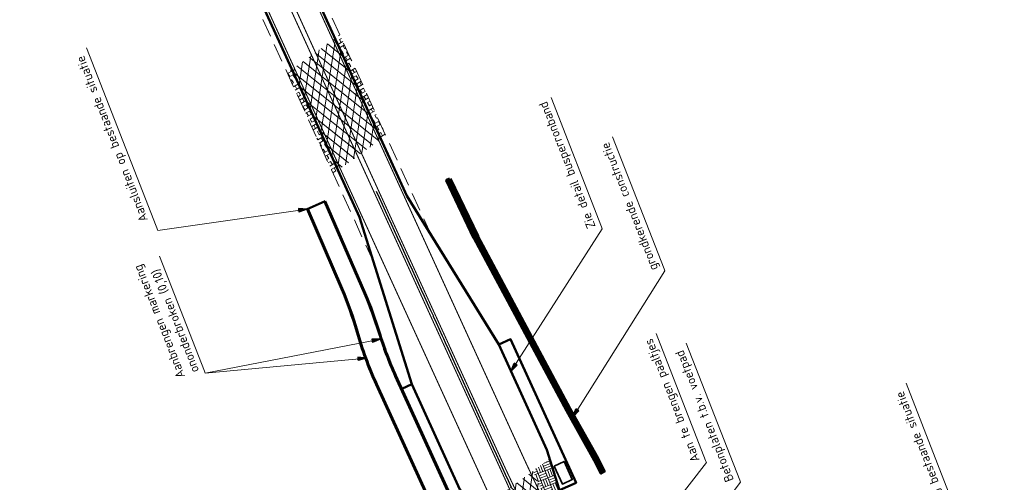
# Model space of a CAD drawing. Header units: metres. Extents: x 121968 to 139793, y 452888 to 468841.
# Tile 11 of 15: x 122183 to 122319, y 463946 to 464010. Entities that reach past the tile are written whole.
import ezdxf

# ---------------------------------------------------------------- set-up
doc = ezdxf.new("R2010")
doc.units = ezdxf.units.M
for name, pattern in [('DASHED', [19.05, 12.7, -6.35]), ('Hidden', [7.14375, 4.7625, -2.38125]), ('VW-3-3_STREEP', [6, 3, -3])]:
    doc.linetypes.add(name, pattern=pattern)
for name, color, linetype, lineweight in [('alm-masterstring', 1, 'Continuous', 0), ('N-WE-GK-KEERWAND-G', 30, 'Continuous', 70), ('N-WE-IE-MEUBILAIR_WEGMEUBILAIR_ABRI-G', 7, 'Continuous', 35), ('N-WE-VH-KANTVERHARDING-G', 210, 'Continuous', 50), ('N-WE-VH-KANTVERHARDING_BERMVERHARDING-G', 60, 'DASHED', 18), ('N-WE-VH-VERHARDING_ASFALT-A @ 0.5', 7, 'Continuous', 18), ('N-WE-VH-VERHARDING_GRASBETONSTEEN-A', 7, 'Continuous', 18), ('N-WE-VH-VERHARDING_STREETPRINT-A @ 0.5', 7, 'Continuous', 18), ('N-WE-VW-MARKERING_DOORGETROKKEN-G', 7, 'Continuous', 35), ('N-WE-VW-MARKERING_LANGS_STREEP_33_015-G', 7, 'VW-3-3_STREEP', 13), ('X-XX-AL-M @ 0.5', 7, 'Continuous', 18)]:
    doc.layers.add(name, color=color, linetype=linetype, lineweight=lineweight)
doc.styles.add('NLCS-ISO Standaard', font='NLCS-ISO.ttf', dxfattribs={"height": 1.8})
doc.linetypes.add('MXDASH_3.00_0.60_0.60_0.60_0.00', pattern='A,3,-0.9,[22,dgnlstyle-mxwrklsf.shx,S=0.004762,R=0,X=0,Y=0],-0.9', length=4.8)
doc.dimstyles.new('NLCS-T18-Pijl-ANNOTATIVE', dxfattribs={"dimtxt": 1.8, "dimasz": 1.35, "dimexe": 2, "dimexo": 2, "dimgap": 0.7, "dimtad": 1, "dimlfac": -1, "dimzin": 0, "dimdsep": 46, "dimtxsty": 'NLCS-ISO Standaard', "dimblk": 'Pijl', "dimblk1": 'Pijl', "dimblk2": 'Pijl', "dimcen": 2.5, "dimdle": 2, "dimclrd": 256, "dimclre": 256, "dimclrt": 256, "dimadec": 0, "dimazin": 0, "dimtfac": 1, "dimtofl": 0, "dimtmove": 0, "dimatfit": 3, "dimldrblk": 'Pijl', "dimfxl": 0, "dimtolj": 1, "dimtzin": 0, "dimlwd": 18, "dimlwe": 18, "dimarcsym": 0})
pattern_1 = [(261.2915612, (61225.5152, 231842.3614), (0.9884715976, -0.151406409), []), (321.2915612, (61225.5152, 231842.3614), (0.6253575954, 0.78033831), [])]

# ---------------------------------------------------------------- blocks, each defined once
blk = doc.blocks.new('Pijl')
h = blk.add_hatch(color=256)
h.paths.add_polyline_path([(0, 0), (-1.75, 0.35), (-1.75, 0)])
h.paths.add_polyline_path([(-1.75, 0), (-1.75, -0.35), (0, 0)])
for p, q in [((-1.9, 0), (0, 0)), ((0, 0), (-1.75, 0.35)), ((-1.75, 0.35), (-1.75, -0.35)), ((0, 0), (-1.75, -0.35))]:
    blk.add_line(p, q)

msp = doc.modelspace()

# ---------------------------------------------------------------- hatches: boundary and pattern name
at = {"layer": 'N-WE-VH-VERHARDING_ASFALT-A @ 0.5'}
h = msp.add_hatch(dxfattribs=at)
h.set_pattern_fill('AVH-ASFALT', color=256, scale=2, angle=90, style=0, pattern_type=2)
h.set_pattern_definition(pattern_1)
h.paths.add_polyline_path([(122227.436, 463989.463), (122233.381, 463993.778), (122227.031, 464007.703), (122221.086, 464003.388)])
h = msp.add_hatch(dxfattribs=at)
h.set_pattern_fill('AVH-ASFALT', color=256, scale=2, angle=90, style=0, pattern_type=2)
h.set_pattern_definition(pattern_1)
h.paths.add_polyline_path([(122254.334, 463947.856), (122248.382, 463943.537, -0.0129763), (122254.359, 463929.341), (122261.087, 463934.223, -0.0128169)])
at = {"layer": 'N-WE-VH-VERHARDING_GRASBETONSTEEN-A'}
h = msp.add_hatch(dxfattribs=at)
h.set_pattern_fill('AVH-GRASBETONSTEEN_01', color=256, angle=300, style=0, pattern_type=2)
h.set_pattern_definition([(30, (0, 0), (-1, 1.7320508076), []), (30, (0.25, -0.433), (-1, 1.7320508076), []), (300, (0, 0), (1.7320508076, 1), [-0.5, 0.5]), (300, (0.433, 0.25), (1.7320508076, 1), [-0.5, 0.5]), (300, (0.866, 0.5), (1.7320508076, 1), [0.5, -0.5]), (300, (1.299, 0.75), (1.7320508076, 1), [0.5, -0.5]), (30, (0.5, -0.866), (-1, 1.7320508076), [0.5, -0.5]), (30, (0.75, -1.299), (-1, 1.7320508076), [0.5, -0.5])])
h.paths.add_polyline_path([(122227.692, 464008.183), (122227.031, 464007.703), (122233.381, 463993.778), (122234.042, 463994.257)])
h.paths.add_polyline_path([(122221.086, 464003.388), (122220.425, 464002.909), (122226.775, 463988.984), (122227.436, 463989.463)])
at = {"layer": 'N-WE-VH-VERHARDING_STREETPRINT-A @ 0.5'}
h = msp.add_hatch(dxfattribs=at)
h.set_pattern_fill('AVH-BSS_DIKFORMAAT_BLOK', color=256, scale=10, angle=111.2918, style=0, pattern_type=2)
h.set_pattern_definition([(111.29180234, (0, 0), (-0.9643542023, -0.3758270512), []), (111.29180234, (-0.3215, -0.1253), (-1.3401812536, 0.588527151), [1.035, -1.035]), (111.29180234, (-0.6429, -0.2506), (-1.3401812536, 0.588527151), [1.035, -1.035]), (201.29180234, (0, 0), (0.3758270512, -0.9643542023), []), (201.29180234, (0.1253, -0.3215), (-0.588527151, -1.3401812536), [1.035, -1.035]), (201.29180234, (0.2506, -0.6429), (-0.588527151, -1.3401812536), [1.035, -1.035])])
h.paths.add_polyline_path([(122248.382, 463943.537), (122246.303, 463942.028), (122254.196, 463929.222), (122254.359, 463929.341, 0.0129763)])
h.paths.add_polyline_path([(122256.672, 463949.553), (122254.334, 463947.856, 0.0128169), (122261.087, 463934.223), (122261.403, 463934.453)])

# ---------------------------------------------------------------- linework, layer by layer
at = {"layer": 'alm-masterstring', "linetype": 'MXDASH_3.00_0.60_0.60_0.60_0.00', "lineweight": 30, "ltscale": 10}
msp.add_polyline3d([(122232.698, 463986.596, 0), (122233.113, 463985.686, 0), (122233.528, 463984.776, 0), (122233.943, 463983.867, 0), (122234.358, 463982.957, 0), (122234.773, 463982.047, 0), (122235.188, 463981.137, 0), (122235.603, 463980.227, 0), (122236.019, 463979.318, 0), (122236.434, 463978.408, 0), (122236.849, 463977.498, 0), (122237.264, 463976.588, 0), (122237.679, 463975.678, 0), (122238.094, 463974.769, 0), (122238.509, 463973.859, 0), (122238.924, 463972.949, 0), (122239.339, 463972.039, 0), (122239.754, 463971.129, 0), (122240.169, 463970.219, 0), (122240.556, 463969.371, 0), (122240.584, 463969.31, 0), (122240.999, 463968.4, 0), (122241.414, 463967.49, 0), (122241.829, 463966.58, 0), (122242.006, 463966.193, 0), (122242.244, 463965.67, 0), (122242.659, 463964.761, 0), (122243.074, 463963.851, 0), (122243.455, 463963.015, 0), (122243.489, 463962.941, 0), (122243.904, 463962.031, 0), (122244.319, 463961.121, 0), (122244.734, 463960.212, 0), (122245.149, 463959.302, 0), (122245.564, 463958.392, 0), (122245.979, 463957.482, 0), (122246.394, 463956.572, 0), (122246.809, 463955.663, 0), (122247.224, 463954.753, 0), (122247.639, 463953.843, 0), (122248.054, 463952.933, 0), (122248.469, 463952.023, 0), (122248.884, 463951.114, 0), (122249.3, 463950.204, 0), (122249.715, 463949.294, 0), (122250.13, 463948.384, 0), (122250.545, 463947.474, 0), (122250.96, 463946.564, 0), (122251.375, 463945.655, 0)], dxfattribs=at)
at = {"layer": 'N-WE-GK-KEERWAND-G', "linetype": 'Hidden', "ltscale": 2, "const_width": 0.5, "flags": 128}
msp.add_lwpolyline([(122264, 463947.713), (122263.082, 463949.501), (122259.255, 463956.379), (122246.464, 463980.221), (122242.675, 463988.181)], dxfattribs=at)
at = {"layer": 'N-WE-GK-KEERWAND-G', "flags": 128}
msp.add_lwpolyline([(122242.901, 463988.289), (122246.687, 463980.334), (122259.474, 463956.499), (122263.303, 463949.619), (122264.222, 463947.827), (122263.777, 463947.598), (122262.862, 463949.383), (122259.035, 463956.259), (122246.241, 463980.108), (122242.449, 463988.074)], close=True, dxfattribs=at)
at = {"layer": 'N-WE-IE-MEUBILAIR_WEGMEUBILAIR_ABRI-G', "flags": 128}
msp.add_lwpolyline([(122257.296, 463948.578), (122258.437, 463946.076), (122259.802, 463946.698), (122258.66, 463949.2)], close=True, dxfattribs=at)
at = {"layer": 'N-WE-VH-KANTVERHARDING-G', "flags": 128}
for points in [[(122236.953, 463985.946), (122209.076, 464047.076), (122202.611, 464061.476, -0.000061), (122201.427, 464064.102), (122190.82, 464088.318)], [(122264.777, 463904.392), (122262.882, 463903.513, -0.4719081), (122260.099, 463904.851, 0.0467845), (122256.942, 463913.934), (122235.434, 463961.082, -0.033011), (122233.169, 463967.065, 0.0280978), (122231.174, 463972.493), (122225.683, 463985.184)], [(122262.179, 463889.482), (122261.192, 463891.613, -0.0563924), (122257.536, 463902.601, 0.0549148), (122254.212, 463912.689), (122232.705, 463959.837, -0.0378269), (122230.019, 463967.14, 0.032431), (122227.914, 463973.062), (122223.165, 463984.096)]]:
    msp.add_lwpolyline(points, format="xyb", dxfattribs=at)
for points in [[(122230.395, 463982.975), (122202.518, 464044.104), (122196.028, 464058.51)], [(122262.029, 463932.452), (122256.279, 463950.807), (122249.638, 463965.364), (122236.954, 463985.944)], [(122225.683, 463985.184), (122223.165, 463984.096)], [(122254.764, 463928.3), (122244.269, 463945.328), (122237.629, 463959.885), (122230.394, 463982.977)], [(122258.026, 463945.229), (122260.324, 463946.277), (122251.276, 463966.111), (122249.638, 463965.364)], [(122237.629, 463959.885), (122236.264, 463959.263)]]:
    msp.add_lwpolyline(points, dxfattribs=at)
at = {"layer": 'N-WE-VH-KANTVERHARDING_BERMVERHARDING-G', "ltscale": 0.2, "flags": 128}
for points in [[(122240.334, 463980.461), (122209.805, 464047.407), (122203.341, 464061.804, -0.0000609), (122202.158, 464064.427), (122191.552, 464088.64)], [(122232.325, 463976.814), (122201.79, 464043.774), (122196.412, 464055.71), (122195.283, 464058.165), (122194.157, 464060.684, -0.002921), (122183.464, 464085.082, -0.002921)]]:
    msp.add_lwpolyline(points, format="xyb", dxfattribs=at)
at = {"layer": 'N-WE-VW-MARKERING_DOORGETROKKEN-G', "const_width": 0.15}
for points in [[(122266.908, 463907.583, -0.0178058), (122258.66, 463927.28, 0.0167492), (122250.935, 463945.835), (122237.177, 463975.995), (122205.501, 464045.456), (122199.478, 464058.825), (122187.213, 464086.725)], [(122187.808, 464086.986), (122200.072, 464059.09), (122206.093, 464045.724), (122237.769, 463976.264), (122250.57, 463948.202, 0.0191802), (122260.917, 463927.646, -0.0172898), (122270.31, 463909.159, -0.0172898)], [(122236.612, 463985.789), (122240.407, 463977.468), (122253.208, 463949.406, 0.0160972), (122261.704, 463932.266)], [(122230.736, 463983.129), (122234.539, 463974.791), (122248.297, 463944.632, -0.0147389), (122255.094, 463928.488)]]:
    msp.add_lwpolyline(points, format="xyb", dxfattribs=at)
at = {"layer": 'N-WE-VW-MARKERING_DOORGETROKKEN-G'}
msp.add_lwpolyline([(122225.545, 463985.125), (122225.546, 463985.122)], dxfattribs=at)
for points in [[(122259.953, 463904.815, 0.0467845), (122256.805, 463913.872), (122235.298, 463961.02, -0.033011), (122233.025, 463967.021, 0.0280978), (122231.036, 463972.434), (122225.545, 463985.124)], [(122262.296, 463889.586), (122261.328, 463891.676, -0.0563924), (122257.683, 463902.632, 0.0549148), (122254.349, 463912.751), (122232.841, 463959.899, -0.0378269), (122230.164, 463967.181, 0.032431), (122228.052, 463973.121), (122223.303, 463984.156)]]:
    msp.add_lwpolyline(points, format="xyb", dxfattribs=at)
at = {"layer": 'N-WE-VW-MARKERING_LANGS_STREEP_33_015-G', "const_width": 0.15, "flags": 128}
for points in [[(122190.476, 464088.168), (122201.084, 464063.95, -0.0000018), (122202.32, 464061.21), (122208.735, 464046.922), (122236.613, 463985.788)], [(122184.54, 464085.553, 0.0029214), (122195.229, 464061.164), (122196.37, 464058.664), (122202.86, 464044.259), (122230.736, 463983.13)]]:
    msp.add_lwpolyline(points, format="xyb", dxfattribs=at)

# ---------------------------------------------------------------- texts
at = {"layer": 'X-XX-AL-M @ 0.5', "char_height": 1.25, "attachment_point": 7, "rotation": 111.29156, "style": 'NLCS-ISO Standaard'}
for s, insert in [('Aansluiten op bestaande situatie', (122201.555, 463982.756)), ('Zie detail busperronband', (122263.394, 463981.833)), ('grondkerende constructie', (122272.021, 463976.025)), ('Aanbrengen markering\\Pononderbroken (0,10)', (122208.544, 463961.87)), ('Aan te brengen paaltjes', (122277.764, 463949.541)), ('Betonplaten t.b.v. voetpad', (122282.486, 463946.808)), ('Aansluiten op bestaande situatie', (122314.742, 463936.363))]:
    msp.add_mtext(s, dxfattribs=dict(at, insert=insert))

# ---------------------------------------------------------------- leaders
at = {"layer": 'X-XX-AL-M @ 0.5', "annotation_type": 0, "has_hookline": 1, "hookline_direction": 0, "horizontal_direction": (-0.363114, 0.931745, 0)}
for points, text_width in [([(122223.165, 463984.096), (122202.556, 463981.15), (122202.008, 463982.557)], 25.25), ([(122251.326, 463961.663), (122263.946, 463981.38), (122263.847, 463981.634)], 18.875), ([(122259.867, 463955.339), (122272.574, 463975.572), (122272.475, 463975.826)], 19.25), ([(122233.318, 463966.094), (122209.096, 463961.417), (122208.997, 463961.671)], 16.75), ([(122264.858, 463931.584), (122278.316, 463949.088), (122278.217, 463949.342)], 18.5), ([(122268.633, 463927.55), (122283.038, 463946.355), (122282.939, 463946.609)], 20), ([(122319.416, 463909.467), (122315.44, 463935.535), (122315.195, 463936.164)], 25.25)]:
    msp.add_leader(points, dimstyle='NLCS-T18-Pijl-ANNOTATIVE', override={"dimscale": 0.5}, dxfattribs=dict(at, text_width=text_width))
at = {"layer": 'X-XX-AL-M @ 0.5'}
msp.add_leader([(122231.365, 463963.49), (122209.096, 463961.417), (122208.997, 463961.671)], dimstyle='NLCS-T18-Pijl-ANNOTATIVE', override={"dimscale": 0.5}, dxfattribs=at)

doc.saveas('drawing.dxf')
